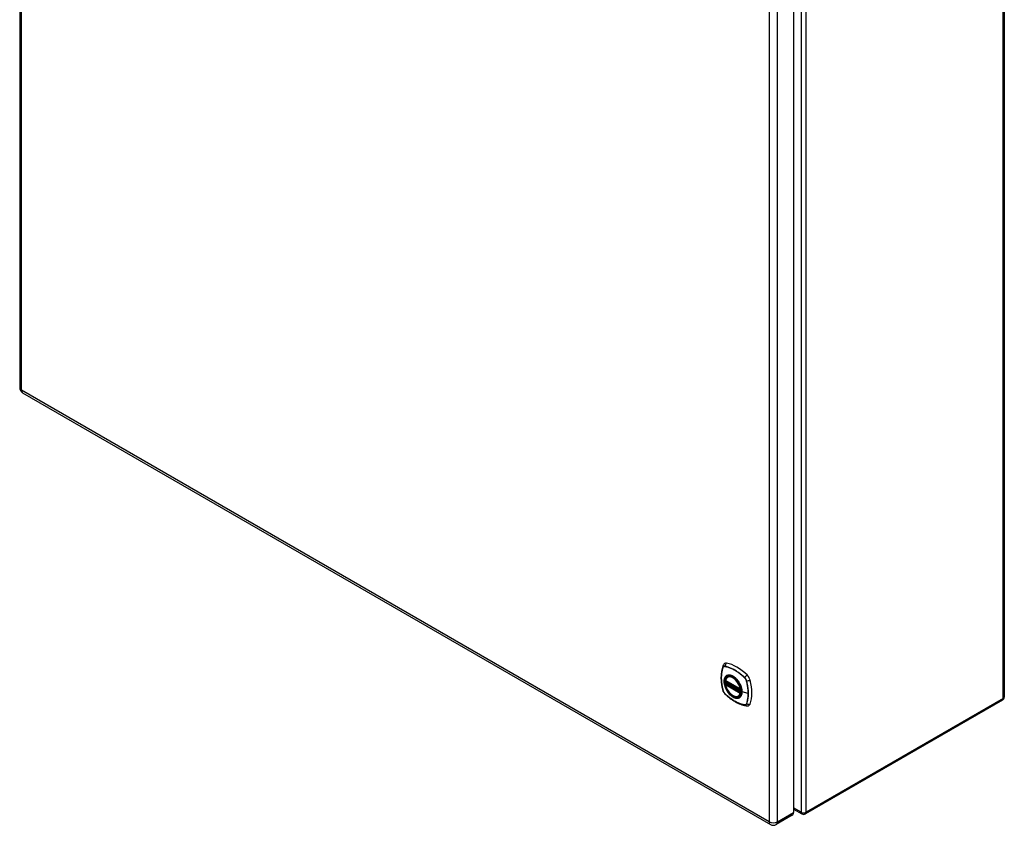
# Model space of a CAD drawing. Header units: inches. Extents: x 165.8 to 193.4, y 55.1 to 100.2.
# Tile 1 of 2: x 165.8 to 193.4, y 55.1 to 77.6. Entities that reach past the tile are written whole.
import ezdxf

# ---------------------------------------------------------------- set-up
doc = ezdxf.new("R2010")
doc.units = ezdxf.units.IN
doc.header["$LTSCALE"] = 12.41934
doc.header["$MEASUREMENT"] = 0
doc.layers.add('Visible Edges(ANSI)', color=7, linetype='Continuous', lineweight=25)
doc.layers.add('Visible Tangent Edges(ANSI)', color=7, linetype='Continuous', lineweight=25)

msp = doc.modelspace()

# ---------------------------------------------------------------- linework, layer by layer
at = {"layer": 'Visible Edges(ANSI)'}
for p, q in [((165.83, 96.301), (165.83, 67.331)), ((193.383, 87.908), (193.383, 58.676)), ((187.484, 84.414), (187.484, 55.444)), ((165.911, 67.192), (186.838, 55.109)), ((185.639, 59.241), (185.657, 59.251)), ((185.583, 59.137), (185.997, 58.898)), ((185.583, 59.042), (185.597, 59.05)), ((185.603, 59.061), (185.602, 59.064)), ((185.608, 59.076), (185.649, 59.099)), ((185.952, 58.699), (185.97, 58.709)), ((186.009, 58.898), (186.013, 58.901)), ((193.333, 58.59), (187.817, 55.405)), ((187.484, 55.54), (187.718, 55.405)), ((187.451, 55.37), (186.999, 55.109))]:
    msp.add_line(p, q, dxfattribs=at)
at = {"layer": 'Visible Edges(ANSI)', "flags": 128}
for points in [[(185.51, 59.55), (185.498, 59.513), (185.487, 59.476), (185.479, 59.437), (185.472, 59.397), (185.466, 59.357), (185.462, 59.315), (185.46, 59.273), (185.459, 59.231), (185.46, 59.187), (185.462, 59.143), (185.466, 59.099), (185.471, 59.054), (185.478, 59.009), (185.486, 58.963), (185.496, 58.917), (185.506, 58.871)], [(185.553, 59.613), (185.545, 59.606), (185.538, 59.598), (185.526, 59.582), (185.516, 59.566), (185.51, 59.55)], [(185.578, 59.15), (185.582, 59.165), (185.587, 59.179), (185.593, 59.192), (185.6, 59.204), (185.609, 59.215), (185.618, 59.225), (185.628, 59.234), (185.639, 59.241)], [(185.952, 58.699), (185.941, 58.693), (185.929, 58.689), (185.916, 58.686), (185.903, 58.684), (185.889, 58.683), (185.875, 58.684), (185.861, 58.686), (185.847, 58.69), (185.832, 58.694), (185.817, 58.7), (185.803, 58.707), (185.788, 58.715), (185.773, 58.724), (185.759, 58.734), (185.745, 58.746), (185.73, 58.758), (185.717, 58.771), (185.703, 58.785), (185.69, 58.799), (185.677, 58.815), (185.665, 58.831), (185.654, 58.847), (185.643, 58.865), (185.632, 58.882), (185.623, 58.9), (185.614, 58.918), (185.606, 58.937), (185.598, 58.955), (185.592, 58.974), (185.586, 58.993), (185.581, 59.011), (185.577, 59.029)], [(185.597, 59.05), (185.599, 59.052), (185.602, 59.055), (185.603, 59.059), (185.603, 59.061)], [(185.899, 59.165), (185.918, 59.143), (185.936, 59.119), (185.952, 59.095), (185.968, 59.069), (185.982, 59.043), (185.995, 59.016), (186.007, 58.989), (186.016, 58.962)], [(185.506, 58.871), (185.511, 58.856), (185.516, 58.842), (185.522, 58.829), (185.529, 58.816), (185.537, 58.803), (185.545, 58.791), (185.555, 58.78), (185.565, 58.769)], [(185.565, 58.769), (185.6, 58.736), (185.635, 58.705), (185.67, 58.675), (185.706, 58.647), (185.742, 58.62), (185.779, 58.595), (185.816, 58.571), (185.853, 58.548), (185.89, 58.528), (185.928, 58.508), (185.966, 58.491), (186.004, 58.476), (186.042, 58.462), (186.079, 58.45), (186.117, 58.44), (186.155, 58.432)], [(186.155, 58.432), (186.173, 58.43), (186.191, 58.43), (186.211, 58.433), (186.221, 58.435), (186.231, 58.438)]]:
    msp.add_lwpolyline(points, dxfattribs=at)
at = {"layer": 'Visible Edges(ANSI)'}
for centre, radius, start, end in [((165.991, 67.331), 0.161, 180, 240), ((185.589, 59.148), 0.0118, 166.5554, 240), ((185.589, 59.032), 0.0118, 120, 190.611), ((185.614, 59.066), 0.0118, 120, 187.8283), ((186.003, 58.909), 0.0118, 240, 300), ((193.284, 58.676), 0.099, 300, 0), ((187.767, 55.491), 0.099, 240, 300), ((186.919, 55.248), 0.161, 240, 300)]:
    msp.add_arc(centre, radius, start, end, dxfattribs=at)
for centre, major_axis, start_param, end_param in [((185.65, 59.465), (-0.089, 0.153), 5.825423, 6.381985), ((185.901, 58.468), (-0.64, 1.108), 5.170151, 5.825423), ((185.796, 58.97), (-0.157, 0.273), 5.505569, 6.748139), ((186.151, 59.175), (0.089, -0.153), 1.113034, 2.028558), ((185.796, 58.97), (-0.157, 0.273), 0.591177, 1.011803), ((185.413, 59.312), (-0.64, 1.108), 3.599355, 4.254627), ((185.796, 58.97), (0.157, -0.273), 5.818232, 7.060801), ((186.151, 58.596), (0.089, -0.153), 6.184386, 6.740947), ((187.37, 55.509), (0.081, -0.139), 0, 0.785398)]:
    msp.add_ellipse(centre, major_axis=major_axis, ratio=0.57735, start_param=start_param, end_param=end_param, dxfattribs=at)
msp.add_ellipse((185.792, 58.968), major_axis=(-0.16, 0.277), ratio=0.57735, dxfattribs=at)
at = {"layer": 'Visible Tangent Edges(ANSI)'}
for p, q in [((165.877, 67.265), (165.877, 96.235)), ((193.354, 58.636), (193.354, 87.868)), ((187.697, 84.683), (187.697, 55.451)), ((187.837, 55.451), (187.837, 84.683)), ((186.805, 84.153), (186.805, 55.183)), ((187.032, 55.183), (187.032, 84.153)), ((186.805, 55.183), (165.877, 67.265)), ((185.562, 59.535), (185.562, 59.535)), ((185.51, 59.505), (185.51, 59.505)), ((185.995, 58.904), (185.581, 59.143)), ((185.581, 59.027), (185.995, 58.788)), ((185.589, 59.041), (185.6, 59.048)), ((186.003, 58.802), (185.589, 59.041)), ((185.6, 59.048), (186.014, 58.809)), ((186.018, 58.824), (185.609, 59.061)), ((185.614, 59.075), (185.652, 59.097)), ((186.019, 58.842), (185.614, 59.075)), ((186.116, 59.215), (186.117, 59.215)), ((186.168, 59.125), (186.168, 59.125)), ((185.51, 58.865), (185.51, 58.865)), ((185.562, 58.775), (185.562, 58.775)), ((186.014, 58.809), (186.003, 58.802)), ((186.011, 58.906), (186.011, 58.906)), ((186.011, 58.786), (186.013, 58.787)), ((186.215, 58.778), (186.044, 58.822)), ((186.117, 58.455), (186.116, 58.455)), ((186.168, 58.485), (186.168, 58.485)), ((193.354, 58.636), (187.837, 55.451)), ((187.032, 55.183), (187.484, 55.444)), ((187.697, 55.451), (187.484, 55.573))]:
    msp.add_line(p, q, dxfattribs=at)
at = {"layer": 'Visible Tangent Edges(ANSI)', "flags": 128}
for points in [[(185.562, 59.538), (185.559, 59.538), (185.556, 59.539), (185.553, 59.539), (185.55, 59.539), (185.547, 59.539), (185.544, 59.538), (185.542, 59.538), (185.539, 59.537), (185.537, 59.536), (185.534, 59.536), (185.532, 59.534), (185.529, 59.533), (185.527, 59.532), (185.525, 59.53), (185.523, 59.529), (185.521, 59.527), (185.519, 59.525), (185.517, 59.523), (185.516, 59.52), (185.514, 59.518), (185.513, 59.516), (185.511, 59.513), (185.51, 59.51), (185.509, 59.507)], [(185.51, 59.505), (185.511, 59.508), (185.512, 59.511), (185.514, 59.514), (185.515, 59.516), (185.516, 59.518), (185.518, 59.52), (185.52, 59.522), (185.522, 59.524), (185.524, 59.526), (185.526, 59.528), (185.528, 59.529), (185.53, 59.531), (185.532, 59.532), (185.534, 59.533), (185.537, 59.534), (185.539, 59.535), (185.542, 59.535), (185.545, 59.536), (185.547, 59.536), (185.55, 59.536), (185.553, 59.536), (185.556, 59.536), (185.559, 59.536), (185.562, 59.535)], [(186.118, 59.217), (186.095, 59.238), (186.073, 59.259), (186.05, 59.279), (186.027, 59.298), (186.004, 59.317), (185.98, 59.335), (185.957, 59.353), (185.933, 59.37), (185.91, 59.386), (185.886, 59.401), (185.863, 59.416), (185.839, 59.43), (185.816, 59.443), (185.792, 59.456), (185.769, 59.468), (185.745, 59.478), (185.722, 59.489), (185.698, 59.498), (185.675, 59.507), (185.652, 59.514), (185.629, 59.521), (185.607, 59.528), (185.584, 59.533), (185.562, 59.538)], [(185.562, 59.535), (185.584, 59.531), (185.607, 59.526), (185.629, 59.519), (185.652, 59.513), (185.675, 59.505), (185.698, 59.496), (185.722, 59.487), (185.745, 59.477), (185.768, 59.466), (185.792, 59.454), (185.815, 59.442), (185.839, 59.429), (185.862, 59.415), (185.886, 59.4), (185.909, 59.385), (185.933, 59.369), (185.956, 59.352), (185.979, 59.334), (186.003, 59.316), (186.026, 59.297), (186.049, 59.277), (186.071, 59.257), (186.094, 59.237), (186.116, 59.215)], [(185.509, 59.507), (185.502, 59.486), (185.495, 59.463), (185.489, 59.44), (185.484, 59.417), (185.479, 59.393), (185.475, 59.368), (185.471, 59.343), (185.468, 59.318), (185.466, 59.292), (185.465, 59.266), (185.464, 59.239), (185.463, 59.212), (185.464, 59.185), (185.465, 59.157), (185.466, 59.129), (185.468, 59.1), (185.471, 59.072), (185.475, 59.043), (185.479, 59.014), (185.484, 58.984), (185.489, 58.955), (185.495, 58.925), (185.502, 58.895), (185.509, 58.865)], [(185.51, 58.865), (185.503, 58.895), (185.496, 58.925), (185.49, 58.955), (185.484, 58.984), (185.48, 59.013), (185.475, 59.042), (185.472, 59.071), (185.469, 59.1), (185.467, 59.128), (185.465, 59.156), (185.464, 59.184), (185.464, 59.211), (185.464, 59.238), (185.465, 59.265), (185.467, 59.291), (185.469, 59.317), (185.472, 59.342), (185.475, 59.367), (185.48, 59.391), (185.484, 59.415), (185.49, 59.439), (185.496, 59.461), (185.503, 59.484), (185.51, 59.505)], [(185.597, 59.265), (185.588, 59.257), (185.58, 59.248), (185.572, 59.238), (185.565, 59.227), (185.559, 59.216), (185.554, 59.203), (185.549, 59.19), (185.546, 59.176), (185.543, 59.161), (185.541, 59.146), (185.539, 59.13), (185.539, 59.113), (185.539, 59.096), (185.541, 59.078), (185.543, 59.061), (185.546, 59.043), (185.549, 59.024), (185.554, 59.005), (185.559, 58.987), (185.565, 58.968), (185.572, 58.949), (185.58, 58.93), (185.588, 58.912), (185.597, 58.894)], [(186.041, 58.824), (186.035, 58.766), (186.018, 58.717), (185.991, 58.68), (185.954, 58.656), (185.91, 58.646), (185.861, 58.652), (185.808, 58.671), (185.755, 58.705), (185.703, 58.75), (185.655, 58.806), (185.614, 58.868), (185.581, 58.936), (185.558, 59.005), (185.545, 59.072), (185.544, 59.135), (185.554, 59.189), (185.575, 59.234), (185.605, 59.266), (185.645, 59.285), (185.691, 59.289), (185.742, 59.278), (185.796, 59.253), (185.849, 59.215), (185.899, 59.165)], [(185.63, 59.284), (185.629, 59.284), (185.627, 59.283), (185.626, 59.283), (185.624, 59.282), (185.623, 59.281), (185.621, 59.281), (185.62, 59.28), (185.618, 59.279), (185.617, 59.278), (185.616, 59.278), (185.614, 59.277), (185.613, 59.276), (185.611, 59.275), (185.61, 59.274), (185.609, 59.274), (185.607, 59.273), (185.606, 59.272), (185.605, 59.271), (185.603, 59.27), (185.602, 59.269), (185.601, 59.268), (185.599, 59.267), (185.598, 59.266), (185.597, 59.265)], [(185.952, 59.099), (185.941, 59.116), (185.929, 59.132), (185.916, 59.148), (185.903, 59.163), (185.89, 59.178), (185.877, 59.192), (185.863, 59.205), (185.849, 59.218), (185.835, 59.229), (185.82, 59.24), (185.806, 59.25), (185.791, 59.259), (185.777, 59.267), (185.762, 59.274), (185.748, 59.28), (185.733, 59.284), (185.719, 59.288), (185.705, 59.291), (185.692, 59.292), (185.679, 59.293), (185.666, 59.292), (185.653, 59.291), (185.642, 59.288), (185.63, 59.284)], [(185.597, 59.05), (185.597, 59.05), (185.597, 59.05), (185.597, 59.05), (185.597, 59.05), (185.597, 59.05), (185.597, 59.05), (185.597, 59.05), (185.597, 59.05), (185.597, 59.05), (185.597, 59.05), (185.597, 59.05), (185.597, 59.05), (185.597, 59.05), (185.597, 59.05), (185.597, 59.05), (185.597, 59.05), (185.597, 59.05), (185.597, 59.05), (185.597, 59.05), (185.597, 59.05), (185.597, 59.05), (185.597, 59.05), (185.597, 59.05), (185.597, 59.05)], [(185.597, 59.05), (185.597, 59.05), (185.597, 59.05), (185.597, 59.05), (185.597, 59.05), (185.597, 59.05), (185.597, 59.049), (185.597, 59.049), (185.597, 59.049), (185.597, 59.049), (185.597, 59.049), (185.597, 59.049), (185.597, 59.049), (185.597, 59.049), (185.597, 59.049), (185.597, 59.049), (185.598, 59.049), (185.598, 59.049), (185.598, 59.049), (185.598, 59.049), (185.598, 59.049), (185.598, 59.049), (185.598, 59.049), (185.599, 59.049), (185.599, 59.049)], [(185.599, 59.049), (185.599, 59.048), (185.599, 59.048), (185.599, 59.048), (185.599, 59.048), (185.599, 59.048), (185.599, 59.048), (185.599, 59.048), (185.599, 59.048), (185.599, 59.048), (185.599, 59.048), (185.6, 59.048), (185.6, 59.048), (185.6, 59.048), (185.6, 59.048), (185.6, 59.048), (185.6, 59.048), (185.6, 59.048), (185.6, 59.048), (185.6, 59.048), (185.6, 59.048), (185.6, 59.048), (185.6, 59.048), (185.6, 59.048), (185.6, 59.048)], [(185.603, 59.063), (185.603, 59.063), (185.603, 59.063), (185.603, 59.063), (185.603, 59.063), (185.603, 59.063), (185.603, 59.063), (185.603, 59.063), (185.603, 59.062), (185.603, 59.062), (185.603, 59.062), (185.603, 59.062), (185.603, 59.062), (185.603, 59.062), (185.603, 59.062), (185.603, 59.062), (185.603, 59.062), (185.603, 59.062), (185.603, 59.062), (185.603, 59.062), (185.603, 59.062), (185.603, 59.062), (185.603, 59.062), (185.603, 59.062), (185.603, 59.061)], [(185.606, 59.062), (185.605, 59.062), (185.605, 59.062), (185.605, 59.062), (185.605, 59.062), (185.605, 59.063), (185.605, 59.063), (185.604, 59.063), (185.604, 59.063), (185.604, 59.063), (185.604, 59.063), (185.604, 59.063), (185.604, 59.063), (185.604, 59.063), (185.603, 59.063), (185.603, 59.063), (185.603, 59.063), (185.603, 59.063), (185.603, 59.063), (185.603, 59.063), (185.603, 59.063), (185.603, 59.063), (185.603, 59.063), (185.603, 59.063), (185.603, 59.063)], [(185.609, 59.061), (185.608, 59.061), (185.608, 59.061), (185.608, 59.061), (185.608, 59.061), (185.608, 59.061), (185.608, 59.061), (185.608, 59.061), (185.608, 59.061), (185.607, 59.061), (185.607, 59.061), (185.607, 59.061), (185.607, 59.062), (185.607, 59.062), (185.607, 59.062), (185.607, 59.062), (185.607, 59.062), (185.607, 59.062), (185.606, 59.062), (185.606, 59.062), (185.606, 59.062), (185.606, 59.062), (185.606, 59.062), (185.606, 59.062), (185.606, 59.062)], [(185.985, 59.041), (185.984, 59.043), (185.983, 59.046), (185.981, 59.048), (185.98, 59.051), (185.979, 59.053), (185.977, 59.056), (185.976, 59.058), (185.975, 59.061), (185.973, 59.063), (185.972, 59.065), (185.971, 59.068), (185.969, 59.07), (185.968, 59.073), (185.967, 59.075), (185.965, 59.077), (185.964, 59.08), (185.962, 59.082), (185.961, 59.085), (185.959, 59.087), (185.958, 59.089), (185.956, 59.092), (185.955, 59.094), (185.953, 59.096), (185.952, 59.099)], [(186.044, 58.822), (186.044, 58.83), (186.043, 58.839), (186.043, 58.847), (186.042, 58.856), (186.041, 58.865), (186.04, 58.874), (186.038, 58.883), (186.037, 58.892), (186.035, 58.901), (186.033, 58.911), (186.031, 58.92), (186.029, 58.929), (186.026, 58.938), (186.023, 58.948), (186.02, 58.957), (186.017, 58.967), (186.014, 58.976), (186.01, 58.985), (186.006, 58.995), (186.003, 59.004), (185.998, 59.013), (185.994, 59.023), (185.99, 59.032), (185.985, 59.041)], [(186.117, 59.215), (186.12, 59.212), (186.122, 59.209), (186.125, 59.206), (186.128, 59.202), (186.131, 59.199), (186.134, 59.196), (186.136, 59.192), (186.139, 59.189), (186.141, 59.185), (186.144, 59.181), (186.146, 59.177), (186.148, 59.174), (186.151, 59.17), (186.153, 59.166), (186.155, 59.162), (186.157, 59.158), (186.158, 59.154), (186.16, 59.15), (186.162, 59.146), (186.163, 59.142), (186.165, 59.138), (186.166, 59.134), (186.167, 59.129), (186.168, 59.125)], [(186.17, 59.125), (186.169, 59.13), (186.168, 59.134), (186.167, 59.138), (186.165, 59.142), (186.164, 59.146), (186.162, 59.15), (186.161, 59.154), (186.159, 59.159), (186.157, 59.163), (186.155, 59.167), (186.153, 59.171), (186.15, 59.175), (186.148, 59.179), (186.146, 59.182), (186.143, 59.186), (186.141, 59.19), (186.138, 59.194), (186.135, 59.197), (186.132, 59.201), (186.13, 59.204), (186.127, 59.207), (186.124, 59.211), (186.121, 59.214), (186.118, 59.217)], [(186.168, 59.125), (186.172, 59.11), (186.176, 59.095), (186.179, 59.08), (186.182, 59.065), (186.185, 59.05), (186.188, 59.035), (186.191, 59.021), (186.194, 59.006), (186.196, 58.991), (186.199, 58.977), (186.201, 58.962), (186.203, 58.947), (186.205, 58.933), (186.206, 58.918), (186.208, 58.904), (186.209, 58.89), (186.211, 58.876), (186.212, 58.861), (186.212, 58.847), (186.213, 58.833), (186.214, 58.819), (186.214, 58.806), (186.214, 58.792), (186.215, 58.778)], [(186.17, 58.484), (186.178, 58.505), (186.184, 58.528), (186.19, 58.55), (186.196, 58.574), (186.2, 58.598), (186.204, 58.622), (186.208, 58.647), (186.211, 58.673), (186.213, 58.699), (186.215, 58.725), (186.216, 58.751), (186.216, 58.778), (186.216, 58.806), (186.215, 58.834), (186.213, 58.862), (186.211, 58.89), (186.208, 58.919), (186.204, 58.948), (186.2, 58.977), (186.196, 59.006), (186.19, 59.036), (186.184, 59.066), (186.178, 59.095), (186.17, 59.125)], [(185.509, 58.865), (185.51, 58.861), (185.511, 58.857), (185.513, 58.853), (185.514, 58.849), (185.516, 58.845), (185.517, 58.841), (185.519, 58.836), (185.521, 58.832), (185.523, 58.828), (185.525, 58.824), (185.527, 58.82), (185.529, 58.816), (185.532, 58.812), (185.534, 58.808), (185.537, 58.805), (185.539, 58.801), (185.542, 58.797), (185.544, 58.794), (185.547, 58.79), (185.55, 58.787), (185.553, 58.783), (185.556, 58.78), (185.559, 58.777), (185.562, 58.774)], [(185.562, 58.775), (185.559, 58.778), (185.556, 58.781), (185.553, 58.784), (185.55, 58.788), (185.547, 58.791), (185.545, 58.794), (185.542, 58.798), (185.539, 58.801), (185.537, 58.805), (185.534, 58.809), (185.532, 58.813), (185.53, 58.816), (185.528, 58.82), (185.526, 58.824), (185.524, 58.828), (185.522, 58.832), (185.52, 58.836), (185.518, 58.84), (185.516, 58.844), (185.515, 58.848), (185.514, 58.852), (185.512, 58.857), (185.511, 58.861), (185.51, 58.865)], [(186.116, 58.455), (186.094, 58.459), (186.071, 58.465), (186.049, 58.471), (186.026, 58.478), (186.003, 58.485), (185.98, 58.494), (185.957, 58.503), (185.933, 58.513), (185.91, 58.524), (185.887, 58.536), (185.863, 58.548), (185.84, 58.561), (185.816, 58.575), (185.793, 58.59), (185.769, 58.605), (185.746, 58.622), (185.722, 58.638), (185.699, 58.656), (185.676, 58.674), (185.653, 58.693), (185.63, 58.713), (185.607, 58.733), (185.584, 58.754), (185.562, 58.775)], [(185.562, 58.774), (185.584, 58.753), (185.607, 58.732), (185.63, 58.712), (185.653, 58.692), (185.676, 58.673), (185.699, 58.655), (185.722, 58.638), (185.746, 58.621), (185.769, 58.605), (185.793, 58.589), (185.817, 58.574), (185.84, 58.561), (185.864, 58.547), (185.887, 58.535), (185.911, 58.523), (185.934, 58.512), (185.958, 58.502), (185.981, 58.493), (186.004, 58.484), (186.027, 58.476), (186.05, 58.469), (186.073, 58.463), (186.095, 58.458), (186.118, 58.453)], [(185.597, 58.894), (185.598, 58.891), (185.599, 58.889), (185.601, 58.886), (185.602, 58.884), (185.603, 58.881), (185.605, 58.879), (185.606, 58.876), (185.607, 58.874), (185.609, 58.872), (185.61, 58.869), (185.611, 58.867), (185.613, 58.864), (185.614, 58.862), (185.616, 58.86), (185.617, 58.857), (185.618, 58.855), (185.62, 58.852), (185.621, 58.85), (185.623, 58.848), (185.624, 58.845), (185.626, 58.843), (185.627, 58.841), (185.629, 58.838), (185.63, 58.836)], [(185.63, 58.836), (185.642, 58.819), (185.654, 58.803), (185.666, 58.787), (185.679, 58.771), (185.692, 58.757), (185.706, 58.743), (185.72, 58.73), (185.734, 58.717), (185.748, 58.706), (185.762, 58.695), (185.777, 58.685), (185.791, 58.676), (185.806, 58.668), (185.82, 58.661), (185.835, 58.655), (185.849, 58.65), (185.863, 58.647), (185.877, 58.644), (185.89, 58.642), (185.904, 58.642), (185.916, 58.642), (185.929, 58.644), (185.941, 58.646), (185.952, 58.65)], [(185.985, 58.669), (185.99, 58.673), (185.994, 58.677), (185.998, 58.682), (186.003, 58.687), (186.006, 58.691), (186.01, 58.696), (186.014, 58.702), (186.017, 58.707), (186.02, 58.713), (186.023, 58.719), (186.026, 58.725), (186.029, 58.732), (186.031, 58.738), (186.033, 58.745), (186.035, 58.752), (186.037, 58.759), (186.038, 58.766), (186.04, 58.774), (186.041, 58.781), (186.042, 58.789), (186.043, 58.797), (186.043, 58.805), (186.044, 58.813), (186.044, 58.822)], [(186.014, 58.809), (186.014, 58.809), (186.014, 58.809), (186.014, 58.809), (186.015, 58.809), (186.015, 58.809), (186.015, 58.809), (186.015, 58.809), (186.015, 58.809), (186.015, 58.809), (186.015, 58.808), (186.015, 58.808), (186.015, 58.808), (186.015, 58.808), (186.015, 58.808), (186.015, 58.808), (186.015, 58.808), (186.015, 58.808), (186.015, 58.808), (186.015, 58.808), (186.015, 58.808), (186.016, 58.808), (186.016, 58.808), (186.016, 58.808), (186.016, 58.808)], [(186.016, 58.962), (186.018, 58.956), (186.02, 58.95), (186.022, 58.944), (186.024, 58.938), (186.025, 58.932), (186.027, 58.926), (186.028, 58.92), (186.03, 58.914), (186.031, 58.909), (186.032, 58.903), (186.034, 58.897), (186.035, 58.891), (186.036, 58.885), (186.036, 58.88), (186.037, 58.874), (186.038, 58.868), (186.039, 58.862), (186.039, 58.857), (186.04, 58.851), (186.04, 58.846), (186.04, 58.84), (186.041, 58.835), (186.041, 58.829), (186.041, 58.824)], [(186.016, 58.808), (186.016, 58.808), (186.016, 58.808), (186.016, 58.808), (186.016, 58.808), (186.016, 58.808), (186.016, 58.808), (186.016, 58.808), (186.016, 58.808), (186.016, 58.808), (186.016, 58.808), (186.016, 58.808), (186.016, 58.808), (186.016, 58.808), (186.016, 58.808), (186.016, 58.807), (186.016, 58.807), (186.016, 58.807), (186.016, 58.807), (186.016, 58.807), (186.016, 58.807), (186.016, 58.807), (186.016, 58.807), (186.016, 58.807), (186.016, 58.807)], [(186.215, 58.778), (186.214, 58.765), (186.214, 58.751), (186.214, 58.738), (186.213, 58.725), (186.212, 58.712), (186.212, 58.699), (186.211, 58.686), (186.209, 58.673), (186.208, 58.66), (186.206, 58.648), (186.205, 58.635), (186.203, 58.623), (186.201, 58.611), (186.199, 58.598), (186.196, 58.586), (186.194, 58.575), (186.191, 58.563), (186.188, 58.551), (186.185, 58.54), (186.182, 58.529), (186.179, 58.517), (186.176, 58.506), (186.172, 58.496), (186.168, 58.485)], [(185.952, 58.65), (185.953, 58.651), (185.955, 58.651), (185.956, 58.652), (185.958, 58.653), (185.959, 58.653), (185.961, 58.654), (185.962, 58.655), (185.964, 58.655), (185.965, 58.656), (185.967, 58.657), (185.968, 58.658), (185.969, 58.658), (185.971, 58.659), (185.972, 58.66), (185.973, 58.661), (185.975, 58.662), (185.976, 58.663), (185.977, 58.664), (185.979, 58.664), (185.98, 58.665), (185.981, 58.666), (185.983, 58.667), (185.984, 58.668), (185.985, 58.669)], [(186.168, 58.485), (186.167, 58.482), (186.166, 58.479), (186.165, 58.477), (186.163, 58.474), (186.162, 58.472), (186.16, 58.47), (186.158, 58.468), (186.157, 58.466), (186.155, 58.464), (186.153, 58.462), (186.151, 58.461), (186.148, 58.459), (186.146, 58.458), (186.144, 58.457), (186.141, 58.456), (186.139, 58.455), (186.136, 58.455), (186.134, 58.454), (186.131, 58.454), (186.128, 58.454), (186.125, 58.454), (186.122, 58.454), (186.12, 58.454), (186.117, 58.455)], [(186.118, 58.453), (186.121, 58.453), (186.124, 58.452), (186.127, 58.452), (186.13, 58.452), (186.132, 58.452), (186.135, 58.453), (186.138, 58.453), (186.141, 58.454), (186.143, 58.454), (186.146, 58.455), (186.148, 58.456), (186.15, 58.458), (186.153, 58.459), (186.155, 58.461), (186.157, 58.462), (186.159, 58.464), (186.161, 58.466), (186.162, 58.468), (186.164, 58.47), (186.165, 58.473), (186.167, 58.475), (186.168, 58.478), (186.169, 58.481), (186.17, 58.484)]]:
    msp.add_lwpolyline(points, dxfattribs=at)
at = {"layer": 'Visible Tangent Edges(ANSI)'}
for centre, major_axis, ratio, start_param, end_param in [((165.991, 67.331), (-0.161, 0), 0.57735, 0, 0.785398), ((165.991, 67.331), (-0.081, -0.139), 0.57735, 5.497787, 6.283185), ((185.621, 59.511), (-0.111, 0.039), 0.732433, 0, 0.489359), ((185.648, 59.526), (-0.021, -0.116), 0.732433, 3.838794, 4.748151), ((185.569, 59.537), (0.00187, 0.00966), 0.73228, 1.612785, 1.853431), ((185.518, 59.508), (0.00929, -0.00325), 0.728939, 3.628045, 3.868691), ((185.795, 58.969), (-0.173, 0.3), 0.57735, 5.055237, 10.652726), ((185.788, 58.965), (-0.151, 0.261), 0.57735, 4.164956, 6.830618), ((185.796, 58.97), (-0.156, 0.271), 0.57735, 5.015044, 6.283185), ((186.177, 59.221), (-0.0822, -0.0848), 0.360844, 4.183447, 5.092804), ((185.589, 59.148), (-0.0115, 0.0027), 0.697177, 0, 0.936254), ((185.589, 59.032), (-0.0116, -0.0022), 0.424984, 0, 0.691657), ((185.589, 59.148), (-0.0059, -0.0102), 0.57735, 5.497787, 6.283185), ((185.589, 59.032), (-0.0059, -0.0102), 0.57735, 3.926991, 5.497787), ((185.788, 58.965), (0.151, -0.261), 0.57735, 4.164956, 6.830618), ((185.589, 59.032), (-0.0059, 0.0102), 0.57735, 5.497787, 6.283185), ((185.591, 59.06), (0.0018, -0.0117), 0.983841, 0.332621, 1.648576), ((185.597, 59.059), (0.0039, 0.0112), 0.653911, 3.808835, 5.235416), ((185.6, 59.057), (0.0059, 0.0102), 0.57735, 3.926991, 5.335914), ((185.614, 59.066), (-0.0117, -0.0016), 0.470841, 0, 0.203742), ((185.614, 59.066), (-0.0059, -0.0102), 0.57735, 3.926991, 5.351326), ((185.614, 59.066), (-0.0059, 0.0102), 0.57735, 5.497787, 6.283185), ((185.796, 58.97), (-0.156, 0.271), 0.57735, 4.164956, 4.409734), ((186.123, 59.217), (-0.00681, -0.0071), 0.362844, 5.090715, 5.331361), ((186.173, 59.13), (-0.00956, -0.00235), 0.362844, 0.951824, 1.19247), ((186.203, 59.175), (-0.115, -0.029), 0.360844, 1.190381, 2.099738), ((185.621, 58.9), (-0.115, -0.029), 0.360844, 0, 0.144706), ((185.518, 58.868), (-0.00955, -0.00239), 0.366185, 0.145032, 0.385678), ((185.569, 58.781), (-0.00685, -0.00707), 0.366185, 5.897507, 6.138153), ((185.648, 58.854), (-0.0822, -0.0848), 0.360844, 6.13848, 6.283185), ((185.796, 58.97), (0.156, -0.271), 0.57735, 0, 0.547433), ((186.003, 58.909), (-0.0116, -0.0022), 0.424984, 0.691657, 2.262454), ((186.003, 58.909), (-0.0059, -0.0102), 0.57735, 5.497787, 6.283185), ((186.003, 58.793), (0.0059, 0.0102), 0.57735, 0.785398, 2.356194), ((186.003, 58.793), (0.0115, -0.0027), 0.697177, 4.077847, 5.648643), ((186.003, 58.793), (0.0059, -0.0102), 0.57735, 0.547433, 2.356194), ((186.003, 58.909), (0.0059, -0.0102), 0.57735, 0, 1.023363), ((186.014, 58.819), (-0.0059, -0.0102), 0.57735, 0.785398, 1.098876), ((186.017, 58.817), (-0.00748, -0.00914), 0.482831, 0.869292, 0.970218), ((186.046, 58.824), (-0.00492, 0), 0.57735, 0.141897, 1.156289), ((186.123, 58.461), (0.00183, 0.00967), 0.728939, 2.414494, 2.65514), ((186.177, 58.548), (-0.021, -0.116), 0.732433, 5.793826, 6.283185), ((186.173, 58.49), (-0.0093, 0.00321), 0.73228, 1.288161, 1.528808), ((186.203, 58.564), (-0.111, 0.039), 0.732433, 1.535035, 2.444392), ((193.284, 58.676), (0.0495, -0.0857), 0.57735, 0, 0.785398), ((193.284, 58.676), (0.099, 0), 0.57735, 5.497787, 6.283185), ((187.767, 55.491), (-0.0495, -0.0857), 0.57735, 5.497787, 6.283185), ((187.767, 55.491), (-0.099, 0), 0.57735, 0.785398, 2.356194), ((187.767, 55.491), (0.0495, -0.0857), 0.57735, 0, 0.785398), ((186.919, 55.248), (-0.081, -0.139), 0.57735, 5.497787, 6.283185), ((186.919, 55.248), (0.161, 0), 0.57735, 3.926991, 5.497787), ((186.919, 55.248), (0.081, -0.139), 0.57735, 0, 0.785398)]:
    msp.add_ellipse(centre, major_axis=major_axis, ratio=ratio, start_param=start_param, end_param=end_param, dxfattribs=at)
for centre, major_axis in [((185.795, 58.97), (0.171, -0.296)), ((185.792, 58.968), (-0.163, 0.282)), ((185.792, 58.968), (0.162, -0.281))]:
    msp.add_ellipse(centre, major_axis=major_axis, ratio=0.57735, dxfattribs=at)

doc.saveas('drawing.dxf')
